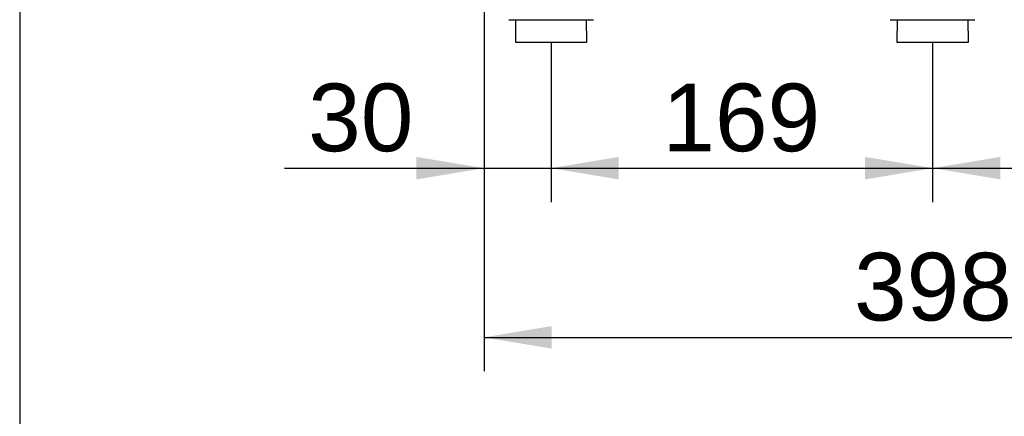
# Model space of a CAD drawing. Header units: millimetres. Extents: x 0 to 287, y 0 to 200.
# Tile 6 of 41: x 10 to 54, y 100 to 118. Entities that reach past the tile are written whole.
import ezdxf
from ezdxf.enums import TextEntityAlignment as Align

# ---------------------------------------------------------------- set-up
doc = ezdxf.new("R2010")
doc.units = ezdxf.units.MM
for name, color, linetype in [('130.666_BW4C_CTM', 7, 'Continuous'), ('Marges', 7, 'Continuous'), ('Standard', 7, 'Continuous')]:
    doc.layers.add(name, color=color, linetype=linetype)
doc.styles.add('SEACAD_Arial', font='arial.ttf')
doc.dimstyles.new('ISO', dxfattribs={"dimtxt": 3, "dimasz": 3, "dimexe": 1.5, "dimexo": 0, "dimgap": 1.5, "dimtad": 1, "dimdec": 0, "dimlfac": 10, "dimtxsty": 'SEACAD_Arial', "dimblk1": '_SE_FILLED', "dimblk2": '_SE_FILLED', "dimsah": 1, "dimcen": 1.5, "dimazin": 0, "dimtfac": 1, "dimtdec": 3, "dimtmove": 0, "dimatfit": 3, "dimfxl": 1, "dimtolj": 1, "dimarcsym": 0})

# ---------------------------------------------------------------- blocks, each defined once
blk = doc.blocks.new('SE')
at = {"layer": '130.666_BW4C_CTM', "color": 7, "linetype": 'Continuous'}
for p, q in [((31.663, 117.539), (35.414, 117.539)), ((31.969, 117.539), (31.956, 116.539)), ((35.121, 116.539), (35.108, 117.539)), ((48.563, 117.539), (52.314, 117.539)), ((48.869, 117.539), (48.856, 116.539)), ((52.021, 116.539), (52.008, 117.539)), ((31.956, 116.539), (35.121, 116.539)), ((48.856, 116.539), (52.021, 116.539))]:
    blk.add_line(p, q, dxfattribs=at)
blk = doc.blocks.new('DMBLK55')
at = {"layer": 'Standard', "linetype": 'Continuous'}
for points in [[(27.569, 110.456), (30.569, 110.956), (27.569, 111.456)], [(36.539, 110.456), (36.539, 111.456), (33.539, 110.956)]]:
    blk.add_hatch(color=7, dxfattribs=at).paths.add_polyline_path(points)
at = {"layer": 'Standard', "color": 7, "linetype": 'Continuous'}
for p, q in [((30.569, 129.439), (30.569, 109.456)), ((33.539, 116.539), (33.539, 109.456)), ((21.728, 110.956), (39.539, 110.956))]:
    blk.add_line(p, q, dxfattribs=at)
at = {"layer": 'Standard', "color": 7, "linetype": 'Continuous', "style": 'SEACAD_Arial'}
blk.add_text('30', height=3, dxfattribs=at).set_placement((22.778, 114.706), align=Align.TOP_LEFT)
blk = doc.blocks.new('_SE_FILLED')
at = {"color": 0}
blk.add_line((0, 0), (-1, 0), dxfattribs=at)
blk.add_solid([(0, 0), (-1, -0.1665), (-1, 0.1665), (0, 0)], dxfattribs=at)
blk = doc.blocks.new('DMBLK56')
at = {"layer": 'Standard', "linetype": 'Continuous'}
for points in [[(36.539, 110.456), (36.539, 111.456), (33.539, 110.956)], [(47.439, 110.456), (50.439, 110.956), (47.439, 111.456)]]:
    blk.add_hatch(color=7, dxfattribs=at).paths.add_polyline_path(points)
at = {"layer": 'Standard', "color": 7, "linetype": 'Continuous'}
for p, q in [((33.539, 116.539), (33.539, 109.456)), ((50.439, 116.539), (50.439, 109.456)), ((33.539, 110.956), (50.439, 110.956))]:
    blk.add_line(p, q, dxfattribs=at)
at = {"layer": 'Standard', "color": 7, "linetype": 'Continuous', "style": 'SEACAD_Arial'}
blk.add_text('169', height=3, dxfattribs=at).set_placement((38.467, 114.706), align=Align.TOP_LEFT)
blk = doc.blocks.new('DMBLK57')
at = {"layer": 'Standard', "linetype": 'Continuous'}
for points in [[(53.439, 110.456), (53.439, 111.456), (50.439, 110.956)], [(64.439, 110.456), (67.439, 110.956), (64.439, 111.456)]]:
    blk.add_hatch(color=7, dxfattribs=at).paths.add_polyline_path(points)
at = {"layer": 'Standard', "color": 7, "linetype": 'Continuous'}
for p, q in [((50.439, 116.539), (50.439, 109.456)), ((67.439, 116.539), (67.439, 109.456)), ((50.439, 110.956), (67.439, 110.956))]:
    blk.add_line(p, q, dxfattribs=at)
at = {"layer": 'Standard', "color": 7, "linetype": 'Continuous', "style": 'SEACAD_Arial'}
blk.add_text('170', height=3, dxfattribs=at).set_placement((55.417, 114.706), align=Align.TOP_LEFT)
blk = doc.blocks.new('DMBLK58')
at = {"layer": 'Standard', "linetype": 'Continuous'}
for points in [[(33.569, 102.956), (33.569, 103.956), (30.569, 103.456)], [(67.39, 102.956), (70.39, 103.456), (67.39, 103.956)]]:
    blk.add_hatch(color=7, dxfattribs=at).paths.add_polyline_path(points)
at = {"layer": 'Standard', "color": 7, "linetype": 'Continuous'}
for p, q in [((30.569, 129.439), (30.569, 101.956)), ((70.39, 125.351), (70.39, 101.956)), ((30.569, 103.456), (70.39, 103.456))]:
    blk.add_line(p, q, dxfattribs=at)
at = {"layer": 'Standard', "color": 7, "linetype": 'Continuous', "style": 'SEACAD_Arial'}
blk.add_text('398', height=3, dxfattribs=at).set_placement((46.957, 107.206), align=Align.TOP_LEFT)
blk = doc.blocks.new('DMBLK59')
at = {"layer": 'Standard', "linetype": 'Continuous'}
for points in [[(79.417, 181.103), (78.917, 184.103), (78.417, 181.103)], [(79.417, 119.539), (78.417, 119.539), (78.917, 116.539)]]:
    blk.add_hatch(color=7, dxfattribs=at).paths.add_polyline_path(points)
at = {"layer": 'Standard', "color": 7, "linetype": 'Continuous'}
for p, q in [((52.931, 184.103), (80.417, 184.103)), ((78.917, 116.539), (78.917, 184.103)), ((69.021, 116.539), (80.417, 116.539))]:
    blk.add_line(p, q, dxfattribs=at)
at = {"layer": 'Standard', "color": 7, "linetype": 'Continuous', "style": 'SEACAD_Arial'}
blk.add_text('676', height=3, rotation=90, dxfattribs=at).set_placement((75.167, 146.799), align=Align.TOP_LEFT)

msp = doc.modelspace()

# ---------------------------------------------------------------- linework, layer by layer
at = {"layer": 'Marges', "color": 7, "linetype": 'Continuous'}
msp.add_line((10, 200), (10, 10), dxfattribs=at)

# ---------------------------------------------------------------- block references
at = {"layer": 'Standard'}
msp.add_blockref('SE', (0, 0), dxfattribs=at)

# ---------------------------------------------------------------- dimensions: what is measured, and where the dimension line sits
at = {"layer": 'Standard', "color": 7, "linetype": 'Continuous'}
dim = msp.add_linear_dim(base=(78.9175, 184.103), p1=(69.0215, 116.5388), p2=(52.9315, 184.103), angle=90, text='\\A1;<>', dimstyle='ISO', dxfattribs=at)
dim.commit()
dim.dimension.update_dxf_attribs({"geometry": 'DMBLK59', "text_midpoint": (78.9175, 150.3209), "dimtype": 160})
for base, p2, picture, middle in [((33.5387, 110.9564), (33.5387, 116.5388), 'DMBLK55', (28.5237, 110.9564)), ((70.3895, 103.4564), (70.3895, 125.3508), 'DMBLK58', (50.4791, 103.4564))]:
    dim = msp.add_linear_dim(base=base, p1=(30.5687, 129.4388), p2=p2, text='\\A1;<>', dimstyle='ISO', dxfattribs=at)
    dim.commit()
    dim.dimension.update_dxf_attribs({"geometry": picture, "text_midpoint": middle, "dimtype": 160})
for base, p1, p2, picture, middle in [((33.5387, 110.9564), (33.5387, 116.5388), (50.4387, 116.5388), 'DMBLK56', (41.9887, 110.9564)), ((50.4387, 110.9564), (50.4387, 116.5388), (67.4387, 116.5388), 'DMBLK57', (58.9387, 110.9564))]:
    dim = msp.add_linear_dim(base=base, p1=p1, p2=p2, angle=0, text='\\A1;<>', dimstyle='ISO', override={"dimdec": 2}, dxfattribs=at)
    dim.commit()
    dim.dimension.update_dxf_attribs({"geometry": picture, "text_midpoint": middle, "dimtype": 161})

doc.saveas('drawing.dxf')
